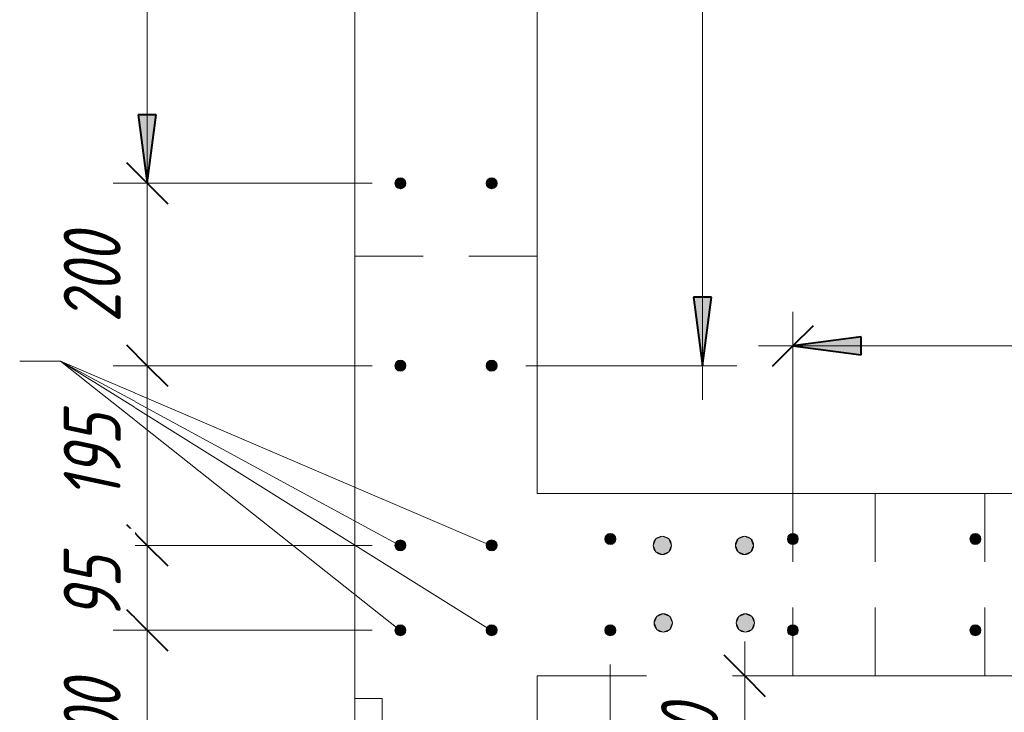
# Model space of a CAD drawing. Header units: millimetres. Extents: x 25757 to 55891, y 7716 to 18253.
# Tile 9 of 73: x 29863 to 30942, y 11550 to 12309. Entities that reach past the tile are written whole.
import ezdxf

# ---------------------------------------------------------------- set-up
doc = ezdxf.new("R2010")
doc.units = ezdxf.units.MM
doc.linetypes.add('ADSK_Линия сетки', pattern=[625, 500, -62.5, 0, -62.5])
doc.linetypes.add('ADSK_Невидимые', pattern=[125, 75, -50])
for name, color, linetype, lineweight in [('A-____-____-DIMS', 211, 'Continuous', 9), ('A-____-____-DIMS-25', 211, 'Continuous', 9), ('A-WALL-____-HDLN', 110, 'ADSK_Невидимые', 20), ('A-WALL-____-MCUT', 113, 'Continuous', 50), ('S-GRID-____-OTLN', 1, 'Continuous', 9), ('S-RBAR-____-IDEN', 171, 'Continuous', 20), ('S-RBAR-____-MCUT', 171, 'Continuous', 20), ('S-RBAR-____-OTLN', 171, 'Continuous', 100)]:
    doc.layers.add(name, color=color, linetype=linetype, lineweight=lineweight)
doc.styles.add('GOST Common_I_1', font='GOST Common Italic.ttf', dxfattribs={"width": 0.8, "height": 62.5})
doc.dimstyles.new('ADSK_Для_арматуры_Основной_2_5_мм_шаг_кол-во_Стрелки_точный', dxfattribs={"dimscale": 304.8, "dimtxt": 0.206224, "dimasz": 0.246063, "dimexe": 0.123031, "dimexo": 0.000403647, "dimgap": 0.032808, "dimtad": 1, "dimdec": 0, "dimlfac": 304.8, "dimdsep": 46, "dimtxsty": 'GOST Common_I_1', "dimsah": 1, "dimcen": 0.09, "dimdle": 0.123031, "dimazin": 0, "dimtfac": 1, "dimtdec": 4, "dimtix": 1, "dimtmove": 0, "dimatfit": 3, "dimfxl": 1, "dimtvp": 1, "dimtfill": 1, "dimtolj": 1, "dimtzin": 0, "dimarcsym": 2})
doc.dimstyles.new('ADSK_Округление_5мм__Узкий_', dxfattribs={"dimscale": 304.8, "dimtxt": 0.206224, "dimasz": 0.147638, "dimexe": 0.123031, "dimexo": 0.000269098, "dimgap": 0.032808, "dimtad": 1, "dimdec": 0, "dimlfac": 304.8, "dimrnd": 5, "dimdsep": 46, "dimtxsty": 'GOST Common_I_1', "dimblk1": 'OBLIQUE', "dimblk2": 'OBLIQUE', "dimsah": 1, "dimcen": 0.09, "dimdle": 0.123031, "dimazin": 0, "dimtfac": 1, "dimtdec": 4, "dimtix": 1, "dimtmove": 0, "dimatfit": 3, "dimfxl": 1, "dimtvp": 1, "dimtfill": 1, "dimtolj": 1, "dimtzin": 0, "dimlwd": 20, "dimlwe": 20, "dimarcsym": 2})

# ---------------------------------------------------------------- blocks, each defined once
blk = doc.blocks.new('DIMBLOCK57-КЖ1_ПЭ_ВЭ1_Армирование_Вертикальное')
at = {"layer": 'A-____-____-DIMS-25', "lineweight": 20}
for p, q in [((30657.3, 11440), (30657.3, 11627.5)), ((30657.3, 11590), (30650.5, 11590)), ((30657.3, 11590), (30694.8, 11590)), ((30657.3, 11440), (30411, 11440)), ((30657.3, 11440), (30694.8, 11440))]:
    blk.add_line(p, q, dxfattribs=at)
at = {"layer": 'A-____-____-DIMS-25', "lineweight": 40}
for p, q in [((30657.3, 11590), (30634.8, 11612.5)), ((30657.3, 11590), (30679.8, 11567.5)), ((30657.3, 11440), (30634.8, 11462.5)), ((30657.3, 11440), (30679.8, 11417.5))]:
    blk.add_line(p, q, dxfattribs=at)
at = {"layer": 'A-____-____-DIMS-25', "color": 0, "lineweight": 20, "insert": (30565.6, 11467.1), "char_height": 62.5, "width": 115.061, "attachment_point": 1, "rotation": 90, "line_spacing_factor": 1.022761, "style": 'GOST Common_I_1', "bg_fill": 3, "box_fill_scale": 1.25, "bg_fill_color": 256, "bg_fill_true_color": 13158600, "bg_fill_transparency": 0}
blk.add_mtext('150', dxfattribs=at)
blk = doc.blocks.new('_Oblique')
at = {"color": 0, "linetype": 'ByBlock', "lineweight": -2}
blk.add_line((-0.5, -0.5), (0.5, 0.5), dxfattribs=at)
blk = doc.blocks.new('DIMBLOCK64-КЖ1_ПЭ_ВЭ1_Армирование_Вертикальное')
at = {"layer": 'A-____-____-DIMS-25', "lineweight": 40}
for p, q in [((30002.7, 13330), (29980.2, 13352.5)), ((30002.7, 13330), (30025.2, 13307.5)), ((30002.7, 12130), (29980.2, 12152.5)), ((30002.7, 12130), (30025.2, 12107.5))]:
    blk.add_line(p, q, dxfattribs=at)
at = {"layer": 'A-____-____-DIMS-25', "lineweight": 20}
for p, q in [((30002.7, 13330), (29965.2, 13330)), ((30002.7, 13330), (30002.7, 12130)), ((30002.7, 13330), (30249, 13330)), ((30002.7, 12130), (29965.2, 12130)), ((30002.7, 12130), (30249, 12130))]:
    blk.add_line(p, q, dxfattribs=at)
at = {"layer": 'A-____-____-DIMS-25', "color": 0, "lineweight": 20, "insert": (29911, 12664.5), "char_height": 62.5, "width": 157.25, "attachment_point": 1, "rotation": 90, "line_spacing_factor": 1.022761, "style": 'GOST Common_I_1', "bg_fill": 3, "box_fill_scale": 1.25, "bg_fill_color": 256, "bg_fill_true_color": 13158600, "bg_fill_transparency": 0}
blk.add_mtext('1200', dxfattribs=at)
blk = doc.blocks.new('DIMBLOCK65-КЖ1_ПЭ_ВЭ1_Армирование_Вертикальное')
at = {"layer": 'A-____-____-DIMS-25', "lineweight": 40}
for p, q in [((30002.7, 12130), (29980.2, 12152.5)), ((30002.7, 12130), (30025.2, 12107.5)), ((30002.7, 11930), (29980.2, 11952.5)), ((30002.7, 11930), (30025.2, 11907.5))]:
    blk.add_line(p, q, dxfattribs=at)
at = {"layer": 'A-____-____-DIMS-25', "lineweight": 20}
for p, q in [((30002.7, 12130), (29965.2, 12130)), ((30002.7, 12130), (30002.7, 11930)), ((30002.7, 12130), (30249, 12130)), ((30002.7, 11930), (29965.2, 11930)), ((30002.7, 11930), (30249, 11930))]:
    blk.add_line(p, q, dxfattribs=at)
at = {"layer": 'A-____-____-DIMS-25', "color": 0, "lineweight": 20, "insert": (29911, 11977.3), "char_height": 62.5, "width": 126.567, "attachment_point": 1, "rotation": 90, "line_spacing_factor": 1.022761, "style": 'GOST Common_I_1', "bg_fill": 3, "box_fill_scale": 1.25, "bg_fill_color": 256, "bg_fill_true_color": 13158600, "bg_fill_transparency": 0}
blk.add_mtext('200', dxfattribs=at)
blk = doc.blocks.new('DIMBLOCK66-КЖ1_ПЭ_ВЭ1_Армирование_Вертикальное')
at = {"layer": 'A-____-____-DIMS-25', "lineweight": 40}
for p, q in [((30002.7, 11930), (29980.2, 11952.5)), ((30002.7, 11930), (30025.2, 11907.5)), ((30002.7, 11733), (29980.2, 11755.5)), ((30002.7, 11733), (30025.2, 11710.5))]:
    blk.add_line(p, q, dxfattribs=at)
at = {"layer": 'A-____-____-DIMS-25', "lineweight": 20}
for p, q in [((30002.7, 11930), (29965.2, 11930)), ((30002.7, 11930), (30002.7, 11733)), ((30002.7, 11930), (30249, 11930)), ((30002.7, 11733), (29965.2, 11733)), ((30002.7, 11733), (30249, 11733))]:
    blk.add_line(p, q, dxfattribs=at)
at = {"layer": 'A-____-____-DIMS-25', "color": 0, "lineweight": 20, "insert": (29911, 11783.5), "char_height": 62.5, "width": 115.061, "attachment_point": 1, "rotation": 90, "line_spacing_factor": 1.022761, "style": 'GOST Common_I_1', "bg_fill": 3, "box_fill_scale": 1.25, "bg_fill_color": 256, "bg_fill_true_color": 13158600, "bg_fill_transparency": 0}
blk.add_mtext('195', dxfattribs=at)
blk = doc.blocks.new('DIMBLOCK67-КЖ1_ПЭ_ВЭ1_Армирование_Вертикальное')
at = {"layer": 'A-____-____-DIMS-25', "lineweight": 40}
for p, q in [((30002.7, 11733), (29980.2, 11755.5)), ((30002.7, 11733), (30025.2, 11710.5)), ((30002.7, 11640), (29980.2, 11662.5)), ((30002.7, 11640), (30025.2, 11617.5))]:
    blk.add_line(p, q, dxfattribs=at)
at = {"layer": 'A-____-____-DIMS-25', "lineweight": 20}
for p, q in [((30002.7, 11733), (29965.2, 11733)), ((30002.7, 11733), (30002.7, 11640)), ((30002.7, 11733), (30249, 11733)), ((30002.7, 11640), (29965.2, 11640)), ((30002.7, 11640), (30249, 11640))]:
    blk.add_line(p, q, dxfattribs=at)
at = {"layer": 'A-____-____-DIMS-25', "color": 0, "lineweight": 20, "insert": (29911, 11651.3), "char_height": 62.5, "width": 84.378, "attachment_point": 1, "rotation": 90, "line_spacing_factor": 1.022761, "style": 'GOST Common_I_1', "bg_fill": 3, "box_fill_scale": 1.25, "bg_fill_color": 256, "bg_fill_true_color": 13158600, "bg_fill_transparency": 0}
blk.add_mtext('95', dxfattribs=at)
blk = doc.blocks.new('DIMBLOCK68-КЖ1_ПЭ_ВЭ1_Армирование_Вертикальное')
at = {"layer": 'A-____-____-DIMS-25', "lineweight": 40}
for p, q in [((30002.7, 11640), (29980.2, 11662.5)), ((30002.7, 11640), (30025.2, 11617.5)), ((30002.7, 11440), (29980.2, 11462.5)), ((30002.7, 11440), (30025.2, 11417.5))]:
    blk.add_line(p, q, dxfattribs=at)
at = {"layer": 'A-____-____-DIMS-25', "lineweight": 20}
for p, q in [((30002.7, 11640), (29965.2, 11640)), ((30002.7, 11640), (30002.7, 11440)), ((30002.7, 11640), (30249, 11640)), ((30002.7, 11440), (29965.2, 11440)), ((30002.7, 11440), (30249, 11440))]:
    blk.add_line(p, q, dxfattribs=at)
at = {"layer": 'A-____-____-DIMS-25', "color": 0, "lineweight": 20, "insert": (29911, 11487.3), "char_height": 62.5, "width": 126.567, "attachment_point": 1, "rotation": 90, "line_spacing_factor": 1.022761, "style": 'GOST Common_I_1', "bg_fill": 3, "box_fill_scale": 1.25, "bg_fill_color": 256, "bg_fill_true_color": 13158600, "bg_fill_transparency": 0}
blk.add_mtext('200', dxfattribs=at)
blk = doc.blocks.new('DIMBLOCK111-КЖ1_ПЭ_ВЭ1_Армирование_Вертикальное')
at = {"layer": 'A-____-____-DIMS-25', "lineweight": 20}
for p, q in [((30710, 11951.7), (30710, 11989.2)), ((31910, 11951.7), (31910, 11989.2)), ((30672.5, 11951.7), (31910, 11951.7)), ((30710, 11951.7), (30710, 11771)), ((31910, 11951.7), (31910, 11771))]:
    blk.add_line(p, q, dxfattribs=at)
at = {"layer": 'A-____-____-DIMS-25', "lineweight": 40}
for p, q in [((30710, 11951.7), (30732.5, 11974.2)), ((31910, 11951.7), (31932.5, 11974.2)), ((30710, 11951.7), (30687.5, 11929.2)), ((31910, 11951.7), (31887.5, 11929.2))]:
    blk.add_line(p, q, dxfattribs=at)
at = {"layer": 'A-____-____-DIMS-25', "color": 0, "lineweight": 20, "insert": (31244.5, 12043.3), "char_height": 62.5, "width": 157.25, "attachment_point": 1, "line_spacing_factor": 1.022761, "style": 'GOST Common_I_1', "bg_fill": 3, "box_fill_scale": 1.25, "bg_fill_color": 256, "bg_fill_true_color": 13158600, "bg_fill_transparency": 0}
blk.add_mtext('1200', dxfattribs=at)
blk = doc.blocks.new('DIMBLOCK152-КЖ1_ПЭ_ВЭ1_Армирование_Вертикальное')
at = {"layer": 'A-____-____-DIMS-25', "lineweight": 40}
for points in [[(30710, 11951.7), (30785, 11941.8), (30785, 11961.5)], [(31910, 11951.7), (31835, 11961.5), (31835, 11941.8)]]:
    blk.add_hatch(color=256, dxfattribs=at).paths.add_polyline_path(points)
at = {"layer": 'A-____-____-DIMS-25'}
for p, q in [((30710, 11951.7), (30710, 11989.2)), ((31910, 11951.7), (31910, 11989.2)), ((31947.5, 11951.7), (30672.5, 11951.7)), ((30710, 11951.7), (30710, 11777.5)), ((31910, 11951.7), (31910, 11777.5))]:
    blk.add_line(p, q, dxfattribs=at)
at = {"layer": 'A-____-____-DIMS-25', "lineweight": 40}
for p, q in [((30785, 11961.5), (30710, 11951.7)), ((30785, 11941.8), (30785, 11961.5)), ((31910, 11951.7), (31835, 11961.5)), ((31835, 11961.5), (31835, 11941.8)), ((30710, 11951.7), (30785, 11941.8)), ((31835, 11941.8), (31910, 11951.7))]:
    blk.add_line(p, q, dxfattribs=at)
at = {"layer": 'A-____-____-DIMS-25', "color": 0, "insert": (31136.3, 12043.3), "char_height": 62.5, "width": 416.775, "attachment_point": 1, "line_spacing_factor": 1.022761, "style": 'GOST Common_I_1', "bg_fill": 3, "box_fill_scale": 1.25, "bg_fill_color": 256, "bg_fill_true_color": 13158600, "bg_fill_transparency": 0}
blk.add_mtext('400x3=1200', dxfattribs=at)
blk = doc.blocks.new('_None')
blk = doc.blocks.new('DIMBLOCK153-КЖ1_ПЭ_ВЭ1_Армирование_Вертикальное')
at = {"layer": 'A-____-____-DIMS-25', "lineweight": 40}
for points in [[(30510, 11369), (30585, 11359.1), (30585, 11378.9)], [(32110, 11369), (32035, 11378.9), (32035, 11359.1)]]:
    blk.add_hatch(color=256, dxfattribs=at).paths.add_polyline_path(points)
at = {"layer": 'A-____-____-DIMS-25'}
for p, q in [((30510, 11369), (30510, 11602.5)), ((32110, 11369), (32110, 11602.5)), ((32147.5, 11369), (30472.5, 11369)), ((30510, 11369), (30510, 11331.5)), ((32110, 11369), (32110, 11331.5))]:
    blk.add_line(p, q, dxfattribs=at)
at = {"layer": 'A-____-____-DIMS-25', "lineweight": 40}
for p, q in [((30585, 11378.9), (30510, 11369)), ((30585, 11359.1), (30585, 11378.9)), ((32110, 11369), (32035, 11378.9)), ((32035, 11378.9), (32035, 11359.1)), ((30510, 11369), (30585, 11359.1)), ((32035, 11359.1), (32110, 11369))]:
    blk.add_line(p, q, dxfattribs=at)
at = {"layer": 'A-____-____-DIMS-25', "color": 0, "insert": (31133.7, 11460.7), "char_height": 62.5, "width": 423.167, "attachment_point": 1, "line_spacing_factor": 1.022761, "style": 'GOST Common_I_1', "bg_fill": 3, "box_fill_scale": 1.25, "bg_fill_color": 256, "bg_fill_true_color": 13158600, "bg_fill_transparency": 0}
blk.add_mtext('400x4=1600', dxfattribs=at)
blk = doc.blocks.new('DIMBLOCK154-КЖ1_ПЭ_ВЭ1_Армирование_Вертикальное')
at = {"layer": 'A-____-____-DIMS-25', "lineweight": 40}
for points in [[(30002.7, 13330), (29992.8, 13255), (30012.5, 13255)], [(30002.7, 12130), (30012.5, 12205), (29992.8, 12205)]]:
    blk.add_hatch(color=256, dxfattribs=at).paths.add_polyline_path(points)
at = {"layer": 'A-____-____-DIMS-25'}
for p, q in [((30002.7, 13367.5), (30002.7, 12092.5)), ((30002.7, 13330), (29965.2, 13330)), ((30002.7, 13330), (30242.5, 13330)), ((30002.7, 12130), (29965.2, 12130)), ((30002.7, 12130), (30242.5, 12130))]:
    blk.add_line(p, q, dxfattribs=at)
at = {"layer": 'A-____-____-DIMS-25', "lineweight": 40}
for p, q in [((30002.7, 13330), (29992.8, 13255)), ((30012.5, 13255), (30002.7, 13330)), ((29992.8, 13255), (30012.5, 13255)), ((30012.5, 12205), (29992.8, 12205)), ((29992.8, 12205), (30002.7, 12130)), ((30002.7, 12130), (30012.5, 12205))]:
    blk.add_line(p, q, dxfattribs=at)
at = {"layer": 'A-____-____-DIMS-25', "color": 0, "insert": (29911, 12556.3), "char_height": 62.5, "width": 416.775, "attachment_point": 1, "rotation": 90, "line_spacing_factor": 1.022761, "style": 'GOST Common_I_1', "bg_fill": 3, "box_fill_scale": 1.25, "bg_fill_color": 256, "bg_fill_true_color": 13158600, "bg_fill_transparency": 0}
blk.add_mtext('400x3=1200', dxfattribs=at)
blk = doc.blocks.new('DIMBLOCK155-КЖ1_ПЭ_ВЭ1_Армирование_Вертикальное')
at = {"layer": 'A-____-____-DIMS-25', "lineweight": 40}
for points in [[(30611, 13130), (30601.2, 13055), (30620.9, 13055)], [(30611, 11930), (30620.9, 12005), (30601.2, 12005)]]:
    blk.add_hatch(color=256, dxfattribs=at).paths.add_polyline_path(points)
at = {"layer": 'A-____-____-DIMS-25'}
for p, q in [((30611, 13167.5), (30611, 11892.5)), ((30611, 13130), (30417.5, 13130)), ((30611, 13130), (30648.5, 13130)), ((30611, 11930), (30417.5, 11930)), ((30611, 11930), (30648.5, 11930))]:
    blk.add_line(p, q, dxfattribs=at)
at = {"layer": 'A-____-____-DIMS-25', "lineweight": 40}
for p, q in [((30611, 13130), (30601.2, 13055)), ((30620.9, 13055), (30611, 13130)), ((30601.2, 13055), (30620.9, 13055)), ((30620.9, 12005), (30601.2, 12005)), ((30601.2, 12005), (30611, 11930)), ((30611, 11930), (30620.9, 12005))]:
    blk.add_line(p, q, dxfattribs=at)
at = {"layer": 'A-____-____-DIMS-25', "color": 0, "insert": (30519.4, 12356.3), "char_height": 62.5, "width": 416.775, "attachment_point": 1, "rotation": 90, "line_spacing_factor": 1.022761, "style": 'GOST Common_I_1', "bg_fill": 3, "box_fill_scale": 1.25, "bg_fill_color": 256, "bg_fill_true_color": 13158600, "bg_fill_transparency": 0}
blk.add_mtext('400x3=1200', dxfattribs=at)

msp = doc.modelspace()

# ---------------------------------------------------------------- hatches: boundary and pattern name
at = {"layer": 'S-RBAR-____-MCUT'}
h = msp.add_hatch(color=256, dxfattribs=at)
edge = h.paths.add_edge_path()
edge.add_arc((30280, 12130.001), 6, 0, 360)
for points in [[(30280, 12124.001), (30285.1962, 12127.001), (30285.1962, 12133.001), (30280, 12136.001), (30274.8038, 12133.001), (30274.8038, 12127.001)], [(30380, 12124.001), (30385.1962, 12127.001), (30385.1962, 12133.001), (30380, 12136.001), (30374.8038, 12133.001), (30374.8038, 12127.001)], [(30280, 11924.001), (30285.1962, 11927.001), (30285.1962, 11933.001), (30280, 11936.001), (30274.8038, 11933.001), (30274.8038, 11927.001)], [(30380, 11924.001), (30385.1962, 11927.001), (30385.1962, 11933.001), (30380, 11936.001), (30374.8038, 11933.001), (30374.8038, 11927.001)], [(30277, 11727.7754), (30283, 11727.7754), (30286, 11732.9716), (30283, 11738.1677), (30277, 11738.1677), (30274, 11732.9716)], [(30377, 11727.7754), (30383, 11727.7754), (30386, 11732.9716), (30383, 11738.1677), (30377, 11738.1677), (30374, 11732.9716)], [(30506.9996, 11734.8049), (30512.9996, 11734.8049), (30515.9996, 11740.001), (30512.9996, 11745.1972), (30506.9996, 11745.1972), (30503.9996, 11740.001)], [(30706.9996, 11734.8049), (30712.9996, 11734.8049), (30715.9996, 11740.001), (30712.9996, 11745.1972), (30706.9996, 11745.1972), (30703.9996, 11740.001)], [(30906.9996, 11734.8049), (30912.9996, 11734.8049), (30915.9996, 11740.001), (30912.9996, 11745.1972), (30906.9996, 11745.1972), (30903.9996, 11740.001)], [(30277, 11634.8049), (30283, 11634.8049), (30286, 11640.001), (30283, 11645.1972), (30277, 11645.1972), (30274, 11640.001)], [(30377, 11634.8049), (30383, 11634.8049), (30386, 11640.001), (30383, 11645.1972), (30377, 11645.1972), (30374, 11640.001)], [(30506.9996, 11634.8049), (30512.9996, 11634.8049), (30515.9996, 11640.001), (30512.9996, 11645.1972), (30506.9996, 11645.1972), (30503.9996, 11640.001)], [(30706.9996, 11634.8049), (30712.9996, 11634.8049), (30715.9996, 11640.001), (30712.9996, 11645.1972), (30706.9996, 11645.1972), (30703.9996, 11640.001)], [(30906.9996, 11634.8049), (30912.9996, 11634.8049), (30915.9996, 11640.001), (30912.9996, 11645.1972), (30906.9996, 11645.1972), (30903.9996, 11640.001)]]:
    msp.add_hatch(color=256, dxfattribs=at).paths.add_polyline_path(points)
h = msp.add_hatch(color=256, dxfattribs=at)
edge = h.paths.add_edge_path()
edge.add_arc((30380, 12130.001), 6, 0, 360)
h = msp.add_hatch(color=256, dxfattribs=at)
edge = h.paths.add_edge_path()
edge.add_arc((30280, 11930.001), 6, 0, 360)
h = msp.add_hatch(color=256, dxfattribs=at)
edge = h.paths.add_edge_path()
edge.add_arc((30380, 11930.001), 6, 0, 360)
h = msp.add_hatch(color=256, dxfattribs=at)
edge = h.paths.add_edge_path()
edge.add_arc((30280, 11732.9716), 6, 0, 360)
h = msp.add_hatch(color=256, dxfattribs=at)
edge = h.paths.add_edge_path()
edge.add_arc((30380, 11732.9716), 6, 0, 360)
h = msp.add_hatch(color=256, dxfattribs=at)
edge = h.paths.add_edge_path()
edge.add_arc((30509.9996, 11740.001), 6, 0, 360)
h = msp.add_hatch(color=256, dxfattribs=at)
edge = h.paths.add_edge_path()
edge.add_arc((30709.9996, 11740.001), 6, 0, 360)
h = msp.add_hatch(color=256, dxfattribs=at)
edge = h.paths.add_edge_path()
edge.add_arc((30909.9996, 11740.001), 6, 0, 360)
h = msp.add_hatch(color=256, dxfattribs=at)
edge = h.paths.add_edge_path()
edge.add_arc((30280, 11640.001), 6, 0, 360)
h = msp.add_hatch(color=256, dxfattribs=at)
edge = h.paths.add_edge_path()
edge.add_arc((30380, 11640.001), 6, 0, 360)
h = msp.add_hatch(color=256, dxfattribs=at)
edge = h.paths.add_edge_path()
edge.add_arc((30509.9996, 11640.001), 6, 0, 360)
h = msp.add_hatch(color=256, dxfattribs=at)
edge = h.paths.add_edge_path()
edge.add_arc((30709.9996, 11640.001), 6, 0, 360)
h = msp.add_hatch(color=256, dxfattribs=at)
edge = h.paths.add_edge_path()
edge.add_arc((30909.9996, 11640.001), 6, 0, 360)
at = {"layer": 'S-RBAR-____-OTLN', "lineweight": 20}
h = msp.add_hatch(color=256, dxfattribs=at)
edge = h.paths.add_edge_path()
edge.add_arc((30567.0294, 11732.9716), 10, 0, 360)
for points in [[(30567.0294, 11722.9716), (30574.1005, 11725.9005), (30577.0294, 11732.9716), (30574.1005, 11740.0427), (30567.0294, 11742.9716), (30559.9584, 11740.0427), (30557.0294, 11732.9716), (30559.9584, 11725.9005)], [(30657.0294, 11722.9716), (30664.1005, 11725.9005), (30667.0294, 11732.9716), (30664.1005, 11740.0427), (30657.0294, 11742.9716), (30649.9584, 11740.0427), (30647.0294, 11732.9716), (30649.9584, 11725.9005)], [(30567.9888, 11637.9898), (30575.0598, 11640.9187), (30577.9888, 11647.9898), (30575.0598, 11655.0609), (30567.9888, 11657.9898), (30560.9177, 11655.0609), (30557.9888, 11647.9898), (30560.9177, 11640.9187)], [(30657.9888, 11637.9898), (30665.0598, 11640.9187), (30667.9888, 11647.9898), (30665.0598, 11655.0609), (30657.9888, 11657.9898), (30650.9177, 11655.0609), (30647.9888, 11647.9898), (30650.9177, 11640.9187)]]:
    msp.add_hatch(color=256, dxfattribs=at).paths.add_polyline_path(points)
h = msp.add_hatch(color=256, dxfattribs=at)
edge = h.paths.add_edge_path()
edge.add_arc((30657.0294, 11732.9716), 10, 0, 360)
h = msp.add_hatch(color=256, dxfattribs=at)
edge = h.paths.add_edge_path()
edge.add_arc((30567.9888, 11647.9898), 10, 0, 360)
h = msp.add_hatch(color=256, dxfattribs=at)
edge = h.paths.add_edge_path()
edge.add_arc((30657.9888, 11647.9898), 10, 0, 360)

# ---------------------------------------------------------------- linework, layer by layer
at = {"layer": 'A-WALL-____-HDLN'}
for p, q in [((30430, 12050.0013), (30230.0496, 12050.0013)), ((30710, 11590.001), (30710, 11789.9514)), ((30800.2596, 11590.0506), (30800.2596, 11789.9514)), ((30920.2596, 11789.9514), (30920.2596, 11590.0506))]:
    msp.add_line(p, q, dxfattribs=at)
at = {"layer": 'A-WALL-____-MCUT', "lineweight": 9}
for p, q in [((30230, 15685.0013), (30230, 11565.0017)), ((30430, 11790.001), (30430, 13480.001)), ((32199.9996, 11790.001), (30430, 11790.001)), ((30430, 11590.001), (32399.9996, 11590.001)), ((30430, 10600.0013), (30430, 11590.001)), ((30230, 11565.0017), (30260, 11565.0017)), ((30260, 11565.0017), (30260, 11535.0017))]:
    msp.add_line(p, q, dxfattribs=at)
at = {"layer": 'S-GRID-____-OTLN', "linetype": 'ADSK_Линия сетки'}
msp.add_line((30230, 18052.657), (30230, 7920.7958), dxfattribs=at)
at = {"layer": 'S-RBAR-____-MCUT'}
for p, q in [((30280, 12136.001), (30274.8038, 12133.001)), ((30274.8038, 12133.001), (30274.8038, 12127.001)), ((30274.8038, 12127.001), (30280, 12124.001)), ((30285.1962, 12133.001), (30280, 12136.001)), ((30280, 12124.001), (30285.1962, 12127.001)), ((30285.1962, 12127.001), (30285.1962, 12133.001)), ((30380, 12136.001), (30374.8038, 12133.001)), ((30374.8038, 12133.001), (30374.8038, 12127.001)), ((30374.8038, 12127.001), (30380, 12124.001)), ((30385.1962, 12133.001), (30380, 12136.001)), ((30380, 12124.001), (30385.1962, 12127.001)), ((30385.1962, 12127.001), (30385.1962, 12133.001)), ((30280, 11936.001), (30274.8038, 11933.001)), ((30274.8038, 11933.001), (30274.8038, 11927.001)), ((30285.1962, 11933.001), (30280, 11936.001)), ((30285.1962, 11927.001), (30285.1962, 11933.001)), ((30380, 11936.001), (30374.8038, 11933.001)), ((30374.8038, 11933.001), (30374.8038, 11927.001)), ((30385.1962, 11933.001), (30380, 11936.001)), ((30385.1962, 11927.001), (30385.1962, 11933.001)), ((30274.8038, 11927.001), (30280, 11924.001)), ((30280, 11924.001), (30285.1962, 11927.001)), ((30374.8038, 11927.001), (30380, 11924.001)), ((30380, 11924.001), (30385.1962, 11927.001)), ((30277, 11738.1677), (30274, 11732.9716)), ((30283, 11738.1677), (30277, 11738.1677)), ((30286, 11732.9716), (30283, 11738.1677)), ((30377, 11738.1677), (30374, 11732.9716)), ((30383, 11738.1677), (30377, 11738.1677)), ((30386, 11732.9716), (30383, 11738.1677)), ((30506.9996, 11745.1972), (30503.9996, 11740.001)), ((30503.9996, 11740.001), (30506.9996, 11734.8049)), ((30512.9996, 11745.1972), (30506.9996, 11745.1972)), ((30515.9996, 11740.001), (30512.9996, 11745.1972)), ((30512.9996, 11734.8049), (30515.9996, 11740.001)), ((30706.9996, 11745.1972), (30703.9996, 11740.001)), ((30703.9996, 11740.001), (30706.9996, 11734.8049)), ((30712.9996, 11745.1972), (30706.9996, 11745.1972)), ((30715.9996, 11740.001), (30712.9996, 11745.1972)), ((30712.9996, 11734.8049), (30715.9996, 11740.001)), ((30906.9996, 11745.1972), (30903.9996, 11740.001)), ((30903.9996, 11740.001), (30906.9996, 11734.8049)), ((30912.9996, 11745.1972), (30906.9996, 11745.1972)), ((30915.9996, 11740.001), (30912.9996, 11745.1972)), ((30912.9996, 11734.8049), (30915.9996, 11740.001)), ((30274, 11732.9716), (30277, 11727.7754)), ((30277, 11727.7754), (30283, 11727.7754)), ((30283, 11727.7754), (30286, 11732.9716)), ((30374, 11732.9716), (30377, 11727.7754)), ((30377, 11727.7754), (30383, 11727.7754)), ((30383, 11727.7754), (30386, 11732.9716)), ((30506.9996, 11734.8049), (30512.9996, 11734.8049)), ((30706.9996, 11734.8049), (30712.9996, 11734.8049)), ((30906.9996, 11734.8049), (30912.9996, 11734.8049)), ((30277, 11645.1972), (30274, 11640.001)), ((30283, 11645.1972), (30277, 11645.1972)), ((30286, 11640.001), (30283, 11645.1972)), ((30377, 11645.1972), (30374, 11640.001)), ((30383, 11645.1972), (30377, 11645.1972)), ((30386, 11640.001), (30383, 11645.1972)), ((30506.9996, 11645.1972), (30503.9996, 11640.001)), ((30512.9996, 11645.1972), (30506.9996, 11645.1972)), ((30515.9996, 11640.001), (30512.9996, 11645.1972)), ((30706.9996, 11645.1972), (30703.9996, 11640.001)), ((30712.9996, 11645.1972), (30706.9996, 11645.1972)), ((30715.9996, 11640.001), (30712.9996, 11645.1972)), ((30906.9996, 11645.1972), (30903.9996, 11640.001)), ((30912.9996, 11645.1972), (30906.9996, 11645.1972)), ((30915.9996, 11640.001), (30912.9996, 11645.1972)), ((30274, 11640.001), (30277, 11634.8049)), ((30277, 11634.8049), (30283, 11634.8049)), ((30283, 11634.8049), (30286, 11640.001)), ((30374, 11640.001), (30377, 11634.8049)), ((30377, 11634.8049), (30383, 11634.8049)), ((30383, 11634.8049), (30386, 11640.001)), ((30503.9996, 11640.001), (30506.9996, 11634.8049)), ((30506.9996, 11634.8049), (30512.9996, 11634.8049)), ((30512.9996, 11634.8049), (30515.9996, 11640.001)), ((30703.9996, 11640.001), (30706.9996, 11634.8049)), ((30706.9996, 11634.8049), (30712.9996, 11634.8049)), ((30712.9996, 11634.8049), (30715.9996, 11640.001)), ((30903.9996, 11640.001), (30906.9996, 11634.8049)), ((30906.9996, 11634.8049), (30912.9996, 11634.8049)), ((30912.9996, 11634.8049), (30915.9996, 11640.001))]:
    msp.add_line(p, q, dxfattribs=at)
for centre in [(30280, 12130.001), (30380, 12130.001), (30280, 11930.001), (30380, 11930.001), (30280, 11732.9716), (30380, 11732.9716), (30509.9996, 11740.001), (30709.9996, 11740.001), (30909.9996, 11740.001), (30280, 11640.001), (30380, 11640.001), (30509.9996, 11640.001), (30709.9996, 11640.001), (30909.9996, 11640.001)]:
    msp.add_circle(centre, 6, dxfattribs=at)
at = {"layer": 'S-RBAR-____-OTLN', "lineweight": 20}
for p, q in [((30559.9584, 11740.0427), (30557.0294, 11732.9716)), ((30567.0294, 11742.9716), (30559.9584, 11740.0427)), ((30574.1005, 11740.0427), (30567.0294, 11742.9716)), ((30577.0294, 11732.9716), (30574.1005, 11740.0427)), ((30649.9584, 11740.0427), (30647.0294, 11732.9716)), ((30657.0294, 11742.9716), (30649.9584, 11740.0427)), ((30664.1005, 11740.0427), (30657.0294, 11742.9716)), ((30667.0294, 11732.9716), (30664.1005, 11740.0427)), ((30557.0294, 11732.9716), (30559.9584, 11725.9005)), ((30574.1005, 11725.9005), (30577.0294, 11732.9716)), ((30647.0294, 11732.9716), (30649.9584, 11725.9005)), ((30664.1005, 11725.9005), (30667.0294, 11732.9716)), ((30559.9584, 11725.9005), (30567.0294, 11722.9716)), ((30567.0294, 11722.9716), (30574.1005, 11725.9005)), ((30649.9584, 11725.9005), (30657.0294, 11722.9716)), ((30657.0294, 11722.9716), (30664.1005, 11725.9005)), ((30560.9177, 11655.0609), (30557.9888, 11647.9898)), ((30567.9888, 11657.9898), (30560.9177, 11655.0609)), ((30575.0598, 11655.0609), (30567.9888, 11657.9898)), ((30577.9888, 11647.9898), (30575.0598, 11655.0609)), ((30650.9177, 11655.0609), (30647.9888, 11647.9898)), ((30657.9888, 11657.9898), (30650.9177, 11655.0609)), ((30665.0598, 11655.0609), (30657.9888, 11657.9898)), ((30667.9888, 11647.9898), (30665.0598, 11655.0609)), ((30557.9888, 11647.9898), (30560.9177, 11640.9187)), ((30560.9177, 11640.9187), (30567.9888, 11637.9898)), ((30567.9888, 11637.9898), (30575.0598, 11640.9187)), ((30575.0598, 11640.9187), (30577.9888, 11647.9898)), ((30647.9888, 11647.9898), (30650.9177, 11640.9187)), ((30650.9177, 11640.9187), (30657.9888, 11637.9898)), ((30657.9888, 11637.9898), (30665.0598, 11640.9187)), ((30665.0598, 11640.9187), (30667.9888, 11647.9898))]:
    msp.add_line(p, q, dxfattribs=at)
for centre in [(30567.0294, 11732.9716), (30657.0294, 11732.9716), (30567.9888, 11647.9898), (30657.9888, 11647.9898)]:
    msp.add_circle(centre, 10, dxfattribs=at)

# ---------------------------------------------------------------- next in the draw order: dimensions: what is measured, and where the dimension line sits
at = {"layer": 'A-____-____-DIMS', "lineweight": 20}
for base, p1, p2, override, picture, middle in [((30002.6667, 12130.001), (30274, 13330.001), (30274, 12130.001), {"dimpost": '<>', "dimfxl": 1200}, 'DIMBLOCK64-КЖ1_ПЭ_ВЭ1_Армирование_Вертикальное', (29961.0142, 12730.001)), ((30657.2708, 11590.001), (30386, 11440.001), (30625.451, 11590.001), {"dimpost": '<>', "dimfxl": 282.553991}, 'DIMBLOCK57-КЖ1_ПЭ_ВЭ1_Армирование_Вертикальное', (30615.6183, 11515.001))]:
    dim = msp.add_linear_dim(base=base, p1=p1, p2=p2, angle=90, dimstyle='ADSK_Округление_5мм__Узкий_', override=override, dxfattribs=at)
    dim.commit()
    dim.dimension.update_dxf_attribs({"geometry": picture, "text_midpoint": middle})
at = {"layer": 'A-____-____-DIMS'}
dim = msp.add_linear_dim(base=(30611.0283, 11930.001), p1=(30380, 13130.001), p2=(30380, 11930.001), angle=90, text='400x3=1200', dimstyle='ADSK_Для_арматуры_Основной_2_5_мм_шаг_кол-во_Стрелки_точный', override={"dimpost": '<>', "dimblk1": 'None', "dimblk2": 'None', "dimsah": 1, "dimfxl": 1200}, dxfattribs=at)
dim.commit()
dim.dimension.update_dxf_attribs({"geometry": 'DIMBLOCK155-КЖ1_ПЭ_ВЭ1_Армирование_Вертикальное', "text_midpoint": (30569.7783, 12530.001)})
at = {"layer": 'A-____-____-DIMS', "lineweight": 20}
dim = msp.add_linear_dim(base=(31909.9996, 11951.6589), p1=(30709.9996, 11746.001), p2=(31909.9996, 11746.001), dimstyle='ADSK_Округление_5мм__Узкий_', override={"dimpost": '<>', "dimfxl": 1200}, dxfattribs=at)
dim.commit()
dim.dimension.update_dxf_attribs({"geometry": 'DIMBLOCK111-КЖ1_ПЭ_ВЭ1_Армирование_Вертикальное', "text_midpoint": (31309.9996, 11993.3114)})

# ---------------------------------------------------------------- next in the draw order: dimensions: what is measured, and where the dimension line sits
dim = msp.add_linear_dim(base=(30002.6667, 11930.001), p1=(30274, 12130.001), p2=(30274, 11930.001), angle=90, dimstyle='ADSK_Округление_5мм__Узкий_', override={"dimpost": '<>', "dimfxl": 200}, dxfattribs=at)
dim.commit()
dim.dimension.update_dxf_attribs({"geometry": 'DIMBLOCK65-КЖ1_ПЭ_ВЭ1_Армирование_Вертикальное', "text_midpoint": (29961.4167, 12030.001)})
at = {"layer": 'A-____-____-DIMS'}
for base, p1, p2, text, override, picture, middle in [((30709.9996, 11951.6589), (31909.9996, 11740.001), (30709.9996, 11740.001), '400x3=1200', {"dimpost": '<>', "dimblk1": 'None', "dimblk2": 'None', "dimsah": 1, "dimfxl": 1200}, 'DIMBLOCK152-КЖ1_ПЭ_ВЭ1_Армирование_Вертикальное', (31309.9996, 11992.9089)), ((30509.9996, 11369.0044), (32109.9996, 11640.001), (30509.9996, 11640.001), '400x4=1600', {"dimpost": '<>', "dimblk1": 'None', "dimblk2": 'None', "dimsah": 1, "dimfxl": 1600}, 'DIMBLOCK153-КЖ1_ПЭ_ВЭ1_Армирование_Вертикальное', (31309.9996, 11410.2544))]:
    dim = msp.add_linear_dim(base=base, p1=p1, p2=p2, text=text, dimstyle='ADSK_Для_арматуры_Основной_2_5_мм_шаг_кол-во_Стрелки_точный', override=override, dxfattribs=at)
    dim.commit()
    dim.dimension.update_dxf_attribs({"geometry": picture, "text_midpoint": middle})

# ---------------------------------------------------------------- next in the draw order: dimensions: what is measured, and where the dimension line sits
dim = msp.add_linear_dim(base=(30002.6667, 12130.001), p1=(30280, 13330.001), p2=(30280, 12130.001), angle=90, text='400x3=1200', dimstyle='ADSK_Для_арматуры_Основной_2_5_мм_шаг_кол-во_Стрелки_точный', override={"dimpost": '<>', "dimblk1": 'None', "dimblk2": 'None', "dimsah": 1, "dimfxl": 1200}, dxfattribs=at)
dim.commit()
dim.dimension.update_dxf_attribs({"geometry": 'DIMBLOCK154-КЖ1_ПЭ_ВЭ1_Армирование_Вертикальное', "text_midpoint": (29961.4167, 12730.001)})
at = {"layer": 'A-____-____-DIMS', "lineweight": 20}
dim = msp.add_linear_dim(base=(30002.6667, 11732.9716), p1=(30274, 11930.001), p2=(30274, 11732.9716), angle=90, dimstyle='ADSK_Округление_5мм__Узкий_', override={"dimpost": '<>', "dimfxl": 197.029437}, dxfattribs=at)
dim.commit()
dim.dimension.update_dxf_attribs({"geometry": 'DIMBLOCK66-КЖ1_ПЭ_ВЭ1_Армирование_Вертикальное', "text_midpoint": (29961.4167, 11831.4863)})

# ---------------------------------------------------------------- next in the draw order: linework, layer by layer
at = {"layer": 'S-RBAR-____-IDEN'}
msp.add_line((29907.7093, 11935.0486), (29862.8775, 11935.0486), dxfattribs=at)
msp.add_line((29907.7093, 11935.0486), (29862.8775, 11935.0486), dxfattribs=at)
msp.add_line((29907.7093, 11935.0486), (29862.8775, 11935.0486), dxfattribs=at)
msp.add_line((29907.7093, 11935.0486), (29862.8775, 11935.0486), dxfattribs=at)

# ---------------------------------------------------------------- next in the draw order: dimensions: what is measured, and where the dimension line sits
at = {"layer": 'A-____-____-DIMS', "lineweight": 20}
dim = msp.add_linear_dim(base=(30002.6667, 11640.001), p1=(30274, 11732.9716), p2=(30274, 11640.001), angle=90, dimstyle='ADSK_Округление_5мм__Узкий_', override={"dimpost": '<>', "dimfxl": 92.970563}, dxfattribs=at)
dim.commit()
dim.dimension.update_dxf_attribs({"geometry": 'DIMBLOCK67-КЖ1_ПЭ_ВЭ1_Армирование_Вертикальное', "text_midpoint": (29961.4167, 11686.4863)})

# ---------------------------------------------------------------- next in the draw order: linework, layer by layer
at = {"layer": 'S-RBAR-____-IDEN'}
for p in [(30279.2196, 11732.9716), (30379.2196, 11732.9716)]:
    msp.add_line(p, (29907.7093, 11935.0486), dxfattribs=at)

# ---------------------------------------------------------------- next in the draw order: dimensions: what is measured, and where the dimension line sits
at = {"layer": 'A-____-____-DIMS', "lineweight": 20}
dim = msp.add_linear_dim(base=(30002.6667, 11440.001), p1=(30274, 11640.001), p2=(30274, 11440.001), angle=90, dimstyle='ADSK_Округление_5мм__Узкий_', override={"dimpost": '<>', "dimfxl": 200}, dxfattribs=at)
dim.commit()
dim.dimension.update_dxf_attribs({"geometry": 'DIMBLOCK68-КЖ1_ПЭ_ВЭ1_Армирование_Вертикальное', "text_midpoint": (29961.4167, 11540.001)})

# ---------------------------------------------------------------- next in the draw order: linework, layer by layer
at = {"layer": 'S-RBAR-____-IDEN'}
for p in [(30379.2196, 11640.001), (30279.2196, 11640.001)]:
    msp.add_line(p, (29907.7093, 11935.0486), dxfattribs=at)

doc.saveas('drawing.dxf')
